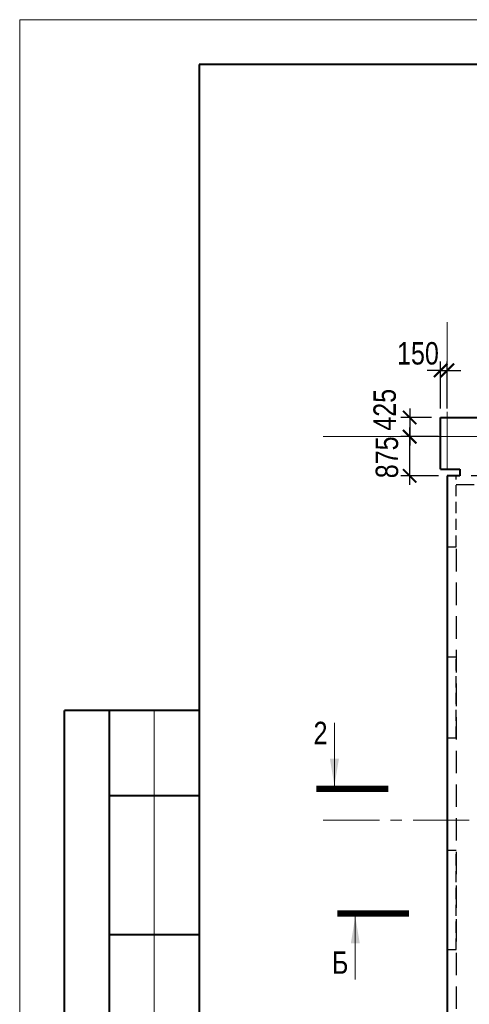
# Model space of a CAD drawing. Header units: inches. Extents: x -8638239 to -8523853, y 3840912 to 4564380.
# Tile 71 of 106: x -8612184 to -8602162, y 4363099 to 4385046. Entities that reach past the tile are written whole.
import ezdxf
from ezdxf.enums import TextEntityAlignment as Align

# ---------------------------------------------------------------- set-up
doc = ezdxf.new("R2010")
doc.units = ezdxf.units.IN
doc.header["$LTSCALE"] = 1000
doc.header["$MEASUREMENT"] = 0
doc.linetypes.add('CENTER', pattern=[2, 1.25, -0.25, 0.25, -0.25])
doc.linetypes.add('HIDDEN', pattern=[0.375, 0.25, -0.125])
for name, color, linetype, lineweight in [('СК-043-С-ПИЛОНЫ', 5, 'HIDDEN', 25), ('СК-050-П(литы перекрытия)', 3, 'Continuous', 40), ('СК-051-1-П-ОТВЕРСТИЯ ОВ ДУ', 5, 'Continuous', 40), ('СК-052-П-БАЛКИ', 1, 'HIDDEN', 30), ('СК-100-О(си)', 7, 'CENTER', 15), ('СК-110-О-РАЗМЕРЫ', 7, 'Continuous', 15), ('СК-200-Р(амка)', 7, 'Continuous', 40), ('СК-210-Р-РАМКА ЛИНИИ ТОНКИЕ', 7, 'Continuous', 15), ('СК-300-Р(азмеры)', 7, 'Continuous', 20), ('СК-400-Т(екст)', 7, 'Continuous', 20), ('СК-500-С(ечения)', 5, 'Continuous', 40)]:
    doc.layers.add(name, color=color, linetype=linetype, lineweight=lineweight)
doc.styles.add('ARIAL_annotative', font='arial.ttf', dxfattribs={"width": 0.8, "height": 2.5})
doc.styles.add('RUSS', font='arial.ttf', dxfattribs={"width": 0.8})
doc.dimstyles.new('100-200', dxfattribs={"dimscale": 0, "dimtxt": 500, "dimasz": 300, "dimexe": 200, "dimexo": 200, "dimgap": 200, "dimtad": 1, "dimdec": 0, "dimzin": 0, "dimdsep": 46, "dimtxsty": 'RUSS', "dimblk": 'ARCHTICK', "dimcen": 0.096, "dimdle": 200, "dimclrd": 7, "dimclre": 7, "dimclrt": 256, "dimadec": 0, "dimazin": 0, "dimtfac": 1, "dimtdec": 0, "dimtmove": 2, "dimatfit": 3, "dimldrblk": 'OBLIQUE', "dimfxl": 1, "dimtolj": 1, "dimtzin": 0, "dimarcsym": 0})

# ---------------------------------------------------------------- blocks, each defined once
blk = doc.blocks.new('Сечение')
at = {"layer": 'СК-500-С(ечения)', "linetype": 'Continuous', "lineweight": 15, "ltscale": 100}
blk.add_line((-200, -35), (-200, -735), dxfattribs=at)
at = {"layer": 'СК-500-С(ечения)', "linetype": 'Continuous', "ltscale": 100, "const_width": 70}
blk.add_lwpolyline([(-400, 0), (400, 0)], dxfattribs=at)
at = {"layer": 'СК-500-С(ечения)', "linetype": 'Continuous', "ltscale": 100}
blk.add_solid([(-200, -35), (-250, -335), (-150, -335)], dxfattribs=at)
blk = doc.blocks.new('*U28')
at = {"layer": 'СК-400-Т(екст)', "ltscale": 100, "yscale": 0.01, "zscale": 0.01}
for p, xscale, rotation in [((0, -4), 0.01, 270.0000000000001), ((0, -25), -0.01, 270)]:
    blk.add_blockref('Сечение', p, dxfattribs=dict(at, xscale=xscale, rotation=rotation))
at = {"layer": 'СК-500-С(ечения)', "color": 0, "ltscale": 100, "style": 'ARIAL_annotative', "width": 0.8}
blk.add_attdef('НОМЕР_СЕЧЕНИЯ_1_1(НОМЕР_ЛИСТА)', text='', height=2.5, rotation=270, dxfattribs=at).set_placement((-6.74, -1.23), align=Align.RIGHT)
blk.add_attdef('НОМЕР_СЕЧЕНИЯ_2_1(НОМЕР_ЛИСТА)', text='', height=2.5, rotation=270, dxfattribs=at).set_placement((-7.48, -27.77), align=Align.BOTTOM_LEFT)
blk = doc.blocks.new('A$Cc2edbf5f_8эт')
at = {"layer": 'СК-043-С-ПИЛОНЫ'}
for points in [[(0, 15110), (0, 13530), (200, 13530), (200, 15110)], [(0, 11071), (0, 9271), (200, 9271), (200, 11071)]]:
    blk.add_lwpolyline(points, close=True, dxfattribs=at)
blk.add_lwpolyline([(0, 6760), (0, 4550), (200, 4550), (200, 6760), (0, 6760)], dxfattribs=at)
blk = doc.blocks.new('*U158')
at = {"layer": 'СК-400-Т(екст)', "ltscale": 100, "xscale": 0.01, "yscale": 0.01, "zscale": 0.01, "rotation": 89.99999999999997}
blk.add_blockref('Сечение', (0, -259.85), dxfattribs=at)
at = {"layer": 'СК-500-С(ечения)', "color": 0, "ltscale": 100, "style": 'ARIAL_annotative', "text_generation_flag": 2, "width": 0.8}
blk.add_attdef('НОМЕР_СЕЧЕНИЯ_1_1(НОМЕР_ЛИСТА)', text='', height=2.5, rotation=90, dxfattribs=at).set_placement((6.74, -1.23), align=Align.RIGHT)
blk.add_attdef('НОМЕР_СЕЧЕНИЯ_2_1(НОМЕР_ЛИСТА)', text='', height=2.5, rotation=90, dxfattribs=at).set_placement((7.48, -262.62), align=Align.BOTTOM_LEFT)
blk = doc.blocks.new('оси')
at = {"layer": 'СК-100-О(си)'}
for p, q in [((-43920.2, 18534.9), (-43920.2, -7257.5)), ((-46685.3, 15985), (5846.2, 15985)), ((-46685.3, 7435), (5846.2, 7435))]:
    blk.add_line(p, q, dxfattribs=at)
blk = doc.blocks.new('A$C858fb3ef')
at = {"layer": 'СК-300-Р(азмеры)'}
blk.add_blockref('оси', (0, 0), dxfattribs=at)
blk = doc.blocks.new('A$C573b34c5')
blk.add_blockref('A$C858fb3ef', (0, 0))
blk = doc.blocks.new('_ArchTick')
at = {"color": 0, "linetype": 'ByBlock', "const_width": 0.15}
blk.add_lwpolyline([(-0.5, -0.5), (0.5, 0.5)], dxfattribs=at)
blk = doc.blocks.new('*D410')
at = {"layer": 'Defpoints', "color": 0, "transparency": 16777216}
for p in [(-8603491, 4375753), (-8602652, 4375753), (-8602652, 4374879)]:
    blk.add_point(p, dxfattribs=at)
at = {"layer": 'СК-110-О-РАЗМЕРЫ', "color": 7, "lineweight": -2, "transparency": 16777216}
for p, q in [((-8603491, 4374679), (-8603491, 4375953)), ((-8602852, 4375753), (-8603691, 4375753)), ((-8602852, 4374879), (-8603691, 4374879))]:
    blk.add_line(p, q, dxfattribs=at)
at = {"layer": 'СК-110-О-РАЗМЕРЫ', "color": 7, "lineweight": -2, "transparency": 16777216, "xscale": 300, "yscale": 300, "zscale": 300}
for p, rotation in [((-8603491, 4375753), 90), ((-8603491, 4374879), 270)]:
    blk.add_blockref('_ArchTick', p, dxfattribs=dict(at, rotation=rotation))
at = {"layer": 'СК-110-О-РАЗМЕРЫ', "transparency": 16777216, "insert": (-8603996, 4375291), "char_height": 500, "attachment_point": 5, "rotation": 90, "style": 'RUSS'}
blk.add_mtext('\\A1;875', dxfattribs=at)
blk = doc.blocks.new('_Oblique')
at = {"color": 0, "linetype": 'ByBlock', "lineweight": -2}
blk.add_line((-0.5, -0.5), (0.5, 0.5), dxfattribs=at)
blk = doc.blocks.new('*D444')
at = {"layer": 'Defpoints', "color": 0, "transparency": 16777216}
for p in [(-8602802, 4376179), (-8603491, 4375753), (-8602802, 4375753)]:
    blk.add_point(p, dxfattribs=at)
at = {"layer": 'СК-110-О-РАЗМЕРЫ', "color": 7, "lineweight": -2, "transparency": 16777216}
for p, q in [((-8603491, 4376379), (-8603491, 4375553)), ((-8603002, 4376179), (-8603691, 4376179)), ((-8603002, 4375753), (-8603691, 4375753))]:
    blk.add_line(p, q, dxfattribs=at)
at = {"layer": 'СК-110-О-РАЗМЕРЫ', "color": 7, "lineweight": -2, "transparency": 16777216, "xscale": 300, "yscale": 300, "zscale": 300}
for p, rotation in [((-8603491, 4376179), 90), ((-8603491, 4375753), 270)]:
    blk.add_blockref('_ArchTick', p, dxfattribs=dict(at, rotation=rotation))
at = {"layer": 'СК-110-О-РАЗМЕРЫ', "transparency": 16777216, "insert": (-8604046, 4376351), "char_height": 500, "attachment_point": 5, "rotation": 90, "style": 'RUSS'}
blk.add_mtext('\\A1;425', dxfattribs=at)
blk = doc.blocks.new('*D445')
at = {"layer": 'Defpoints', "color": 0, "transparency": 16777216}
for p in [(-8602652, 4377229), (-8602802, 4376179), (-8602652, 4376179)]:
    blk.add_point(p, dxfattribs=at)
at = {"layer": 'СК-110-О-РАЗМЕРЫ', "color": 7, "lineweight": -2, "transparency": 16777216}
for p, q in [((-8602802, 4376379), (-8602802, 4377429)), ((-8602652, 4376379), (-8602652, 4377429)), ((-8602802, 4377229), (-8603102, 4377229)), ((-8602802, 4377229), (-8602652, 4377229)), ((-8602652, 4377229), (-8602352, 4377229))]:
    blk.add_line(p, q, dxfattribs=at)
at = {"layer": 'СК-110-О-РАЗМЕРЫ', "color": 7, "lineweight": -2, "transparency": 16777216, "xscale": 300, "yscale": 300, "zscale": 300}
blk.add_blockref('_ArchTick', (-8602802, 4377229), dxfattribs=at)
at = {"layer": 'СК-110-О-РАЗМЕРЫ', "color": 7, "lineweight": -2, "transparency": 16777216, "xscale": 300, "yscale": 300, "zscale": 300, "rotation": 180}
blk.add_blockref('_ArchTick', (-8602652, 4377229), dxfattribs=at)
at = {"layer": 'СК-110-О-РАЗМЕРЫ', "transparency": 16777216, "insert": (-8603307, 4377606), "char_height": 500, "attachment_point": 5, "style": 'RUSS'}
blk.add_mtext('\\A1;150', dxfattribs=at)

msp = doc.modelspace()

# ---------------------------------------------------------------- linework, layer by layer
at = {"layer": 'СК-050-П(литы перекрытия)'}
for p, q in [((-8602802.1, 4376178.7), (-8599372.2, 4376178.8)), ((-8602802.1, 4375028.7), (-8602802.1, 4376178.7)), ((-8602802.1, 4375028.7), (-8602372.1, 4375028.7)), ((-8602372.1, 4375028.7), (-8602372.1, 4374878.7)), ((-8602652.1, 4374878.7), (-8602652.1, 4359568.4)), ((-8602372.1, 4374878.7), (-8602652.1, 4374878.7))]:
    msp.add_line(p, q, dxfattribs=at)
at = {"layer": 'СК-052-П-БАЛКИ', "ltscale": 2}
for p, q in [((-8599372.2, 4374878.8), (-8602372.1, 4374878.8)), ((-8599052.2, 4374678.8), (-8602451.6, 4374678.8)), ((-8602452.1, 4373248.2), (-8602452.1, 4362318.7))]:
    msp.add_line(p, q, dxfattribs=at)
at = {"layer": 'СК-110-О-РАЗМЕРЫ'}
msp.add_line((-8605417.1, 4375753.4), (-8594540, 4375753.4), dxfattribs=at)
at = {"layer": 'СК-200-Р(амка)'}
for p, q in [((-8529183.8, 4384045.8), (-8608183.8, 4384045.8)), ((-8608183.8, 4384045.8), (-8608183.8, 4326645.8)), ((-8608183.8, 4369645.8), (-8611183.8, 4369645.8)), ((-8611183.8, 4343645.8), (-8611183.8, 4369645.8)), ((-8610183.8, 4343645.8), (-8610183.8, 4369645.8)), ((-8608183.8, 4367745.8), (-8610183.8, 4367745.8)), ((-8608183.8, 4364645.8), (-8610183.8, 4364645.8))]:
    msp.add_line(p, q, dxfattribs=at)
at = {"layer": 'СК-210-Р-РАМКА ЛИНИИ ТОНКИЕ'}
for p, q in [((-8612183.8, 4325645.8), (-8612183.8, 4385045.8)), ((-8612183.8, 4385045.8), (-8528183.8, 4385045.8)), ((-8609183.8, 4343645.8), (-8609183.8, 4369645.8))]:
    msp.add_line(p, q, dxfattribs=at)

# ---------------------------------------------------------------- block references
at = {"layer": 'СК-051-1-П-ОТВЕРСТИЯ ОВ ДУ'}
msp.add_blockref('A$Cc2edbf5f_8эт', (-8602652.1, 4359768.4), dxfattribs=at)
at = {"layer": 'СК-300-Р(азмеры)'}
msp.add_blockref('A$C573b34c5', (-8558731.8, 4359768.4), dxfattribs=at)
at = {"layer": 'СК-500-С(ечения)'}
ref = msp.add_blockref('*U28', (-8599768.6, 4367901.2), dxfattribs=dict(at, xscale=200, yscale=200, zscale=200, rotation=269.9999385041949))
ref.add_attrib('НОМЕР_СЕЧЕНИЯ_2_1(НОМЕР_ЛИСТА)', '2', dxfattribs={"color": 0, "ltscale": 100, "height": 500, "style": 'ARIAL_annotative', "width": 0.8}).set_placement((-8605323.4, 4369397.2), align=Align.TOP_RIGHT)
ref.add_attrib('НОМЕР_СЕЧЕНИЯ_1_1(НОМЕР_ЛИСТА)', '2', dxfattribs={"color": 0, "ltscale": 100, "height": 500, "style": 'ARIAL_annotative', "width": 0.8}).set_placement((-8600013.9, 4369249.1), align=Align.TOP_LEFT)
at = {"layer": 'СК-500-С(ечения)', "color": 1}
ref = msp.add_blockref('*U158', (-8552332.9, 4365125.5), dxfattribs=dict(at, xscale=200, yscale=200, zscale=200, rotation=269.9999385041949))
ref.add_attrib('НОМЕР_СЕЧЕНИЯ_2_1(НОМЕР_ЛИСТА)', 'Б', dxfattribs={"color": 0, "ltscale": 100, "height": 500, "style": 'ARIAL_annotative', "width": 0.8}).set_placement((-8604857.4, 4363629.6), align=Align.BOTTOM_RIGHT)

# ---------------------------------------------------------------- dimensions: what is measured, and where the dimension line sits
at = {"layer": 'СК-110-О-РАЗМЕРЫ'}
dim = msp.add_linear_dim(base=(-8602652.1, 4377229.2), p1=(-8602802.1, 4376178.7), p2=(-8602652.1, 4376178.7), dimstyle='100-200', override={"dimscale": 1}, dxfattribs=at)
dim.commit()
dim.dimension.update_dxf_attribs({"geometry": '*D445', "text_midpoint": (-8603306.6, 4377606.2), "dimtype": 160})
for p1, p2, picture, middle in [((-8602802.1, 4376178.7), (-8602802.1, 4375753.4), '*D444', (-8604046.1, 4376350.6)), ((-8602652.1, 4374878.7), (-8602652.1, 4375753.4), '*D410', (-8603996.5, 4375290.7))]:
    dim = msp.add_linear_dim(base=(-8603491.4, 4375753.4), p1=p1, p2=p2, angle=90, dimstyle='100-200', override={"dimscale": 1}, dxfattribs=at)
    dim.commit()
    dim.dimension.update_dxf_attribs({"geometry": picture, "text_midpoint": middle, "dimtype": 160})

doc.saveas('drawing.dxf')
